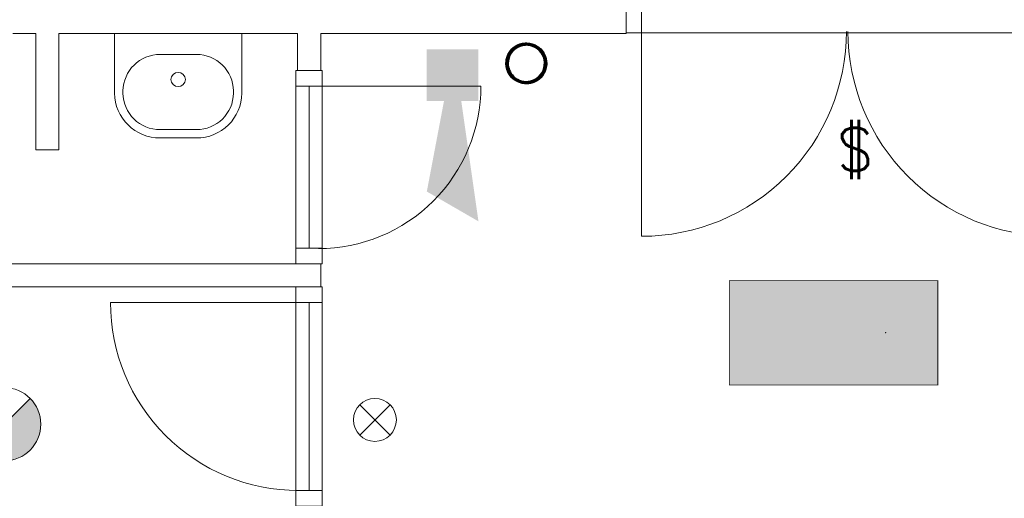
# Model space of a CAD drawing. Header units: millimetres. Extents: x -13022 to 1371524, y -38729 to 632593.
# Tile 89 of 256: x 727850 to 732099, y -20684 to -18619. Entities that reach past the tile are written whole.
import ezdxf

# ---------------------------------------------------------------- set-up
doc = ezdxf.new("R2010")
doc.units = ezdxf.units.MM
doc.header["$LTSCALE"] = 35
doc.set_wipeout_variables(frame=1)
doc.linetypes.add('DASHED', pattern=[200, 100, -100])
for name, color, linetype, lineweight in [('A OPMER', 10, 'Continuous', 50), ('Al65----_beveiliging-inst', 92, 'Continuous', 9), ('brandveiligheid voorzieningen', 10, 'Continuous', 9)]:
    doc.layers.add(name, color=color, linetype=linetype, lineweight=lineweight)
for name, color, linetype in [('LAYER102', 1, 'Continuous'), ('LAYER111', 7, 'Continuous'), ('LAYER28', 7, 'Continuous'), ('LAYER30', 7, 'Continuous'), ('LAYER31', 7, 'Continuous'), ('LAYER74', 7, 'Continuous')]:
    doc.layers.add(name, color=color, linetype=linetype)
doc.styles.add('Algemeen', font='simplex.shx', dxfattribs={"height": 2.5})

# ---------------------------------------------------------------- blocks, each defined once
blk = doc.blocks.new('Vluchtrichting rechtdoor of naar beneden')
at = {"layer": 'Al65----_beveiliging-inst', "linetype": 'Continuous', "true_color": 0xffffff}
h = blk.add_hatch(color=7, dxfattribs=at)
edge = h.paths.add_edge_path()
edge.add_arc((-2.144871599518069, 5.962014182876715), 0.7575082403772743, 92.12804183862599, 178.1854773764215)
edge.add_arc((-2.162808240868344, 5.987162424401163), 0.7391926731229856, 180.0901010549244, 191.5625830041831)
edge.add_line((-2.887000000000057, 5.838999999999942), (-4.652000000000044, 5.838999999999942))
edge.add_line((-4.652000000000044, 5.838999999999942), (-5.698000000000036, 4.786999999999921))
edge.add_line((-5.698000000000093, 4.787000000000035), (-5.285000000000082, 4.372000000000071))
edge.add_line((-5.285000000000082, 4.371999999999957), (-4.410000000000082, 5.252999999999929))
edge.add_line((-4.410000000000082, 5.252999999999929), (-3.544000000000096, 5.252999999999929))
edge.add_line((-3.544000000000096, 5.252999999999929), (-5.5270000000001, 3.346000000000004))
edge.add_line((-5.527000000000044, 3.346000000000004), (-6.694000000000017, 3.346000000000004))
edge.add_line((-6.69399999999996, 3.346000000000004), (-6.69399999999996, 2.613000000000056))
edge.add_line((-6.69399999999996, 2.613000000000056), (-4.495999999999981, 2.613000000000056))
edge.add_line((-4.496000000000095, 2.613000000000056), (-4.136000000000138, 2.974000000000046))
edge.add_line((-4.136000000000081, 2.973999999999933), (-3.19300000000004, 2.02599999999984))
edge.add_line((-3.192999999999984, 2.025999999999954), (-3.192999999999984, 0.8519999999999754))
edge.add_line((-3.192999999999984, 0.8519999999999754), (-2.463999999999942, 0.8519999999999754))
edge.add_line((-2.463999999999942, 0.8519999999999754), (-2.463999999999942, 2.329999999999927))
edge.add_line((-2.463999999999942, 2.329999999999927), (-3.620999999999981, 3.492999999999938))
edge.add_line((-3.621000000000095, 3.492999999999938), (-3.192000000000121, 3.923000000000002))
edge.add_line((-3.192000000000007, 3.923000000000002), (-2.427999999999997, 3.153999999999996))
edge.add_line((-2.428000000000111, 3.153999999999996), (-2.033000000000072, 3.551999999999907))
edge.add_line((-2.033000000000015, 3.551999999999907), (-2.797000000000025, 4.320999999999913))
edge.add_line((-2.797000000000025, 4.320999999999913), (-2.317000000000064, 4.802999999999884))
edge.add_line((-2.317000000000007, 4.802999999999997), (-2.317000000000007, 5.267000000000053))
edge.add_line((-2.317000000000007, 5.267000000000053), (-2.173000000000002, 5.253000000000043))
edge.add_arc((-2.201310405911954, 6.011200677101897), 0.7587290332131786, 272.1383699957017, 358.096608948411)
edge.add_arc((-2.20364048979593, 5.95847877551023), 0.7611382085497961, 2.072151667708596, 87.69286938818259)
for points in [[(1.180499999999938, 2.889000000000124), (1.180499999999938, 5.804000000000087), (0.5774999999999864, 5.804000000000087), (0.5774999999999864, 2.889000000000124), (-0.5710000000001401, 2.889000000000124), (0.8789999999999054, 1.421000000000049), (2.333999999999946, 2.889000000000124)], [(3.807999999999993, 1.105999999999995), (6.432999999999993, 1.105999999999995), (6.432999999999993, 6.344000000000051), (3.807999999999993, 6.344000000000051)]]:
    blk.add_hatch(color=7, dxfattribs=at).paths.add_polyline_path(points)
at = {"layer": 'Al65----_beveiliging-inst', "color": 7, "true_color": 0xffffff, "const_width": 0.05}
blk.add_lwpolyline([(-7.5, 0), (7.5, 0), (7.5, 7.5), (-7.5, 7.5)], close=True, dxfattribs=at)
at = {"layer": 'Al65----_beveiliging-inst', "color": 255}
blk.add_point((3.75, 3.749999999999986), dxfattribs=at)
at = {"layer": 'Al65----_beveiliging-inst', "color": 7, "true_color": 0xffffff}
blk.add_solid([(-7.5, 0), (7.5, 0), (-7.5, 7.5), (7.5, 7.5)], dxfattribs=at)
at = {"layer": 'Al65----_beveiliging-inst', "color": 92}
blk.add_solid([(-7.25, 0.25), (7.25, 0.25), (-7.25, 7.25), (7.25, 7.25)], dxfattribs=at)
blk = doc.blocks.new('Panieksluiting')
at = {"layer": 'brandveiligheid voorzieningen', "lineweight": 0, "style": 'Algemeen'}
blk.add_text('$', height=3.094130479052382, dxfattribs=at).set_placement((158.4270897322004, -91.61071185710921))
blk = doc.blocks.new('Nevenindicator')
at = {"layer": 'Al65----_beveiliging-inst', "color": 92, "ltscale": 0.7}
for p, q in [((159.1855845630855, -81.93500571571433), (161.3709309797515, -79.74965929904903)), ((159.1855845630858, -79.7496592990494), (161.3709309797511, -81.93500571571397))]:
    blk.add_line(p, q, dxfattribs=at)
blk.add_circle((160.2782577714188, -80.84233250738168), 1.545273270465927, dxfattribs=at)
blk = doc.blocks.new('Brandmelder')
at = {"layer": 'brandveiligheid voorzieningen'}
blk.add_hatch(color=256, dxfattribs=at).paths.add_polyline_path([(76.61761215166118, -89.8017357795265, 0.198912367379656), (75.84758572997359, -87.94272754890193), (72.12956926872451, -91.66074401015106, 0.6681786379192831)])
blk.add_line((72.12956926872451, -91.66074401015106), (75.84758572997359, -87.94272754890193), dxfattribs=at)
blk.add_circle((73.98857749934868, -89.8017357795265), 2.629034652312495, dxfattribs=at)
blk = doc.blocks.new('Signaalgever (akoestisch)')
at = {"layer": 'Al65----_beveiliging-inst', "color": 10, "linetype": 'Continuous'}
for points in [[(3.712956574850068, 0), (3.712956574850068, 3.712956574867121), (0, 0), (0, 3.712956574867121)], [(10.23284543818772, 0), (12.37652191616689, 3.712956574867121), (3.712956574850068, 1.237652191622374), (3.712956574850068, 2.475304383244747)]]:
    blk.add_solid(points, dxfattribs=at)

msp = doc.modelspace()

# ---------------------------------------------------------------- linework, layer by layer
at = {"layer": 'LAYER28', "color": 7, "linetype": 'Continuous', "lineweight": 25}
msp.add_lwpolyline([(730036.5950916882, -18719.54573400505, -2.414213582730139), (729948.5950916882, -18807.55354650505, -0.4142135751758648), (730036.5950916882, -18719.54573400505)], format="xyb", close=True, dxfattribs=at)
at = {"layer": 'LAYER30', "color": 7, "linetype": 'Continuous', "lineweight": 18}
for points in [[(730534.2200916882, -18676.14729650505), (732308.2200916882, -18676.14729650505)], [(729042.2200916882, -18905.14729650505), (729042.2200916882, -19605.13948400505)], [(729099.2200916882, -18905.14729650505), (729099.2200916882, -19605.13948400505)], [(729156.2200916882, -18905.14729650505), (729156.2200916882, -19605.13948400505)], [(729042.2200916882, -19839.14729650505), (729042.2200916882, -20650.14729650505)], [(729099.2200916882, -19839.14729650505), (729099.2200916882, -20650.14729650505)], [(729156.2200916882, -19839.14729650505), (729156.2200916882, -20650.14729650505)]]:
    msp.add_lwpolyline(points, dxfattribs=at)
msp.add_lwpolyline([(729156.2200916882, -20650.14729650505), (729156.2200916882, -20717.14729650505), (729042.2200916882, -20717.14729650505), (729042.2200916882, -20650.14729650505)], close=True, dxfattribs=at)
at = {"layer": 'LAYER31', "color": 7, "linetype": 'Continuous', "lineweight": 18}
for points in [[(730534.2200916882, -18669.5286441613), (730534.2200916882, -19553.41218908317, 0.4142136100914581), (731418.0950916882, -18669.5286441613)], [(732308.2200916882, -18669.5286441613), (732308.2200916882, -19553.41218908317, -0.4142136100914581), (731424.3138416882, -18669.5286441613)], [(729139.1888416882, -18905.14729650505), (729840.7513416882, -18905.14729650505, -0.4142136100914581), (729139.1888416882, -19606.70808752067)], [(729052.9700916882, -19839.14729650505), (728241.9700916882, -19839.14729650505, 0.4142136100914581), (729052.9700916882, -20650.14729650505)]]:
    msp.add_lwpolyline(points, format="xyb", dxfattribs=at)

# ---------------------------------------------------------------- block references
at = {"ltscale": 0.1, "xscale": 60, "yscale": 60, "zscale": 60, "rotation": 270}
msp.add_blockref('Signaalgever (akoestisch)', (729607.2224658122, -18746.39500057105), dxfattribs=at)
at = {"layer": 'A OPMER', "ltscale": 0.1, "xscale": 60, "yscale": 60, "zscale": 60}
msp.add_blockref('Vluchtrichting rechtdoor of naar beneden', (731362.4856420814, -20194.52746695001), dxfattribs=at)
at = {"layer": 'Al65----_beveiliging-inst', "xscale": 60, "yscale": 60, "zscale": 60}
for name, p in [('Panieksluiting', (721870.1845652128, -13775.05774347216)), ('Brandmelder', (723344.2882358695, -14975.98832161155)), ('Nevenindicator', (719766.3195544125, -15494.80254566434))]:
    msp.add_blockref(name, p, dxfattribs=at)

# ---------------------------------------------------------------- wipeouts: each hides what was drawn before it
at = {"linetype": 'Continuous', "lineweight": 0}
for points in [[(727820.2200916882, -18679.14729650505), (727820.2200916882, -18619.14729650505), (727880.2200916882, -18559.14729650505), (727919.2200916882, -18559.14729650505), (727969.2200916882, -18619.14729650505), (727919.2200916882, -18679.14729650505)], [(729920.2200916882, -18679.14729650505), (729920.2200916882, -18619.14729650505), (729980.2200916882, -18559.14729650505), (730467.2200916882, -18559.14729650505), (730467.2200916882, -18619.14729650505), (730467.2200916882, -18679.14729650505)], [(729049.2200916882, -18679.14436681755), (729099.2200916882, -18619.14729650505), (729149.2200916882, -18679.14436681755), (729149.2200916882, -18838.14729650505), (729099.2200916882, -18838.14729650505), (729049.2200916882, -18838.14729650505)], [(727044.2200916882, -19772.14729650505), (727144.2200916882, -19672.14729650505), (729149.2200916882, -19672.14729650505), (729149.2200916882, -19772.14729650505)]]:
    msp.add_wipeout(points, dxfattribs=at).dxf.layer = 'LAYER111'

# ---------------------------------------------------------------- next in the draw order: linework, layer by layer
at = {"layer": 'LAYER102', "color": 7, "linetype": 'Continuous', "lineweight": 18}
for points in [[(730467.2200916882, -18559.14729650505), (730467.2200916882, -18619.14729650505), (730467.2200916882, -18679.14729650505)], [(727919.2200916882, -18679.14729650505), (727820.2200916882, -18679.14729650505)], [(729049.2200916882, -18838.14729650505), (729049.2200916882, -18679.14436681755)], [(729149.2200916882, -18679.14436681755), (729149.2200916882, -18838.14729650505)], [(730467.2200916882, -18679.14729650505), (729920.2200916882, -18679.14729650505)], [(729149.2200916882, -18838.14729650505), (729099.2200916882, -18838.14729650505), (729049.2200916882, -18838.14729650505)], [(727144.2200916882, -19672.14729650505), (729149.2200916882, -19672.14729650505)], [(729149.2200916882, -19672.14729650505), (729149.2200916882, -19772.14729650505)], [(729149.2200916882, -19772.14729650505), (727044.2200916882, -19772.14729650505)]]:
    msp.add_lwpolyline(points, dxfattribs=at)
at = {"layer": 'LAYER102', "color": 7, "linetype": 'DASHED', "lineweight": 18}
for points in [[(730467.2200916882, -18559.14729650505), (730467.2200916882, -18619.14729650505), (730467.2200916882, -18679.14729650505)], [(729149.2200916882, -18838.14729650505), (729099.2200916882, -18838.14729650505), (729049.2200916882, -18838.14729650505)], [(727144.2200916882, -19672.14729650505), (729149.2200916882, -19672.14729650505)], [(729149.2200916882, -19672.14729650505), (729149.2200916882, -19772.14729650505)], [(729149.2200916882, -19772.14729650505), (727044.2200916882, -19772.14729650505)]]:
    msp.add_lwpolyline(points, dxfattribs=at)
at = {"layer": 'LAYER30', "color": 7, "linetype": 'Continuous', "lineweight": 18}
for points in [[(730467.2200916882, -18562.14729650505), (730534.2200916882, -18562.14729650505), (730534.2200916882, -18676.14729650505), (730467.2200916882, -18676.14729650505)], [(729156.2200916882, -18838.14729650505), (729156.2200916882, -18905.14729650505), (729042.2200916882, -18905.14729650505), (729042.2200916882, -18838.14729650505)], [(729156.2200916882, -19605.13948400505), (729156.2200916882, -19672.13948400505), (729042.2200916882, -19672.13948400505), (729042.2200916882, -19605.13948400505)], [(729156.2200916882, -19772.14729650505), (729156.2200916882, -19839.14729650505), (729042.2200916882, -19839.14729650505), (729042.2200916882, -19772.14729650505)]]:
    msp.add_lwpolyline(points, close=True, dxfattribs=at)

# ---------------------------------------------------------------- next in the draw order: wipeouts: each hides what was drawn before it
at = {"linetype": 'Continuous', "lineweight": 0}
msp.add_wipeout([(730036.5950916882, -18895.54964025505), (730036.5950916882, -18885.54964025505), (730052.4700916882, -18883.9182925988), (730067.6732166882, -18879.092486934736), (730081.5794666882, -18871.274005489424), (730093.5950916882, -18860.78999670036), (730103.2357166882, -18848.07905920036), (730110.0950916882, -18833.67280920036), (730113.8607166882, -18818.174029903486), (730114.4075916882, -18802.23091466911), (730111.7044666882, -18786.510455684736), (730105.8450916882, -18771.6702457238), (730097.0950916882, -18758.331134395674), (730085.8138416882, -18747.0511050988), (730072.4857166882, -18738.301959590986), (730057.6419666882, -18732.449786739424), (730041.9232166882, -18729.739337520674), (730025.9700916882, -18730.283893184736), (730010.4700916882, -18734.0608707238), (729996.0638416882, -18740.912189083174), (729983.3607166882, -18750.55122716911), (729972.8763416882, -18762.574786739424), (729965.0638416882, -18776.4798160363), (729960.2357166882, -18791.684772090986), (729958.5950916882, -18807.55354650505), (729960.0950916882, -18822.770587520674), (729964.5325916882, -18837.402911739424), (729971.7357166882, -18850.8880191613), (729981.4388416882, -18862.70784338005), (729993.2669666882, -18872.40816076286), (730006.7513416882, -18879.61616857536), (730021.3763416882, -18884.054767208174), (730036.5950916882, -18885.55354650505), (730036.5950916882, -18895.54964025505), (730020.1107166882, -18893.99104650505), (730004.2044666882, -18889.3704410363), (729989.4388416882, -18881.85152013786), (729976.3607166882, -18871.70064123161), (729965.4075916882, -18859.27730138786), (729956.9700916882, -18845.0218082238), (729951.3607166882, -18829.43892248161), (729948.7669666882, -18813.080768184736), (729949.2982166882, -18796.526935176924), (729952.9075916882, -18780.3636050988), (729959.4857166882, -18765.1634097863), (729968.7982166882, -18751.464923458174), (729980.5013416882, -18739.75337560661), (729994.2044666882, -18730.4436832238), (730009.3919666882, -18723.865436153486), (730025.5638416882, -18720.25178869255), (730042.1107166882, -18719.7307925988), (730058.4700916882, -18722.320880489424), (730074.0638416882, -18727.930377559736), (730088.3138416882, -18736.36030920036), (730100.7357166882, -18747.31233556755), (730110.8919666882, -18760.39839513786), (730118.4075916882, -18775.154864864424), (730123.0325916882, -18791.05903966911), (730124.5950916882, -18807.547442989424), (730122.9075916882, -18824.716510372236), (730117.8919666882, -18841.2259097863), (730109.7669666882, -18856.441119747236), (730098.8294666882, -18869.777423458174), (730085.4857166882, -18880.722247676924), (730070.2669666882, -18888.8548160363), (730053.7669666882, -18893.86275060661), (730036.5950916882, -18895.55354650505)], dxfattribs=at).dxf.layer = 'LAYER111'

# ---------------------------------------------------------------- next in the draw order: hatches: boundary and pattern name
at = {"layer": 'LAYER28', "linetype": 'Continuous', "lineweight": 13}
h = msp.add_hatch(dxfattribs=at)
h.set_pattern_fill('~A--FYV~', style=0, pattern_type=0)
h.set_pattern_definition([(45, (475378.7200916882, -17008.80354650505), (-0.2121320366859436, 0.2121320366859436), []), (45, (475378.7200916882, -17008.59141650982), (-0.2121320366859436, 0.2121320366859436), [])])
h.paths.add_polyline_path([(730036.5950916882, -18895.54964025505), (730036.5950916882, -18885.54964025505, 2.414213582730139), (729958.5950916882, -18807.55354650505, 0.4142135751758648), (730036.5950916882, -18885.54964025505), (730036.5950916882, -18895.54964025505, -2.414095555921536), (730124.5950916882, -18807.54573400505, -0.4142395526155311)], flags=0)

# ---------------------------------------------------------------- next in the draw order: linework, layer by layer
at = {"layer": 'LAYER28', "color": 7, "linetype": 'Continuous', "lineweight": 25}
for points in [[(730036.5950916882, -18719.54573400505, -2.414213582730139), (729948.5950916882, -18807.55354650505, -0.4142135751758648), (730036.5950916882, -18719.54573400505)], [(730036.5950916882, -18895.54964025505), (730036.5950916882, -18885.54964025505, 2.414213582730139), (729958.5950916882, -18807.55354650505, 0.4142135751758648), (730036.5950916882, -18885.54964025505), (730036.5950916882, -18895.54964025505, -2.414095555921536), (730124.5950916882, -18807.54573400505, -0.4142395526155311), (730036.5950916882, -18895.54964025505)]]:
    msp.add_lwpolyline(points, format="xyb", close=True, dxfattribs=at)

# ---------------------------------------------------------------- next in the draw order: wipeouts: each hides what was drawn before it
at = {"linetype": 'Continuous', "lineweight": 0}
for points in [[(729149.2200916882, -18679.14729650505), (729099.2200916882, -18619.14729650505), (729149.2200916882, -18559.14729650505), (729860.2200916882, -18559.14729650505), (729920.2200916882, -18619.14729650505), (729920.2200916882, -18679.14729650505)], [(728019.2200916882, -19181.14729650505), (727969.2200916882, -19181.14729650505), (727919.2200916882, -19181.14729650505), (727919.2200916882, -18679.15217931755), (727969.2200916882, -18619.15510900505), (728019.2200916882, -18679.15217931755)]]:
    msp.add_wipeout(points, dxfattribs=at).dxf.layer = 'LAYER111'

# ---------------------------------------------------------------- next in the draw order: linework, layer by layer
at = {"layer": 'LAYER102', "color": 7, "linetype": 'DASHED', "lineweight": 18}
for points in [[(727919.2200916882, -18679.14729650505), (727820.2200916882, -18679.14729650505)], [(727919.2200916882, -19181.14729650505), (727919.2200916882, -18679.15217931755)], [(729149.2200916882, -18679.14436681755), (729149.2200916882, -18838.14729650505)], [(729920.2200916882, -18679.14729650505), (729149.2200916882, -18679.14729650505)], [(730467.2200916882, -18679.14729650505), (729920.2200916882, -18679.14729650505)], [(728019.2200916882, -19181.14729650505), (727969.2200916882, -19181.14729650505), (727919.2200916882, -19181.14729650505)]]:
    msp.add_lwpolyline(points, dxfattribs=at)
at = {"layer": 'LAYER102', "color": 7, "linetype": 'Continuous', "lineweight": 18}
for points in [[(727919.2200916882, -19181.14729650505), (727919.2200916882, -18679.15217931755)], [(728019.2200916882, -18679.15217931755), (728019.2200916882, -19181.14729650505)], [(729920.2200916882, -18679.14729650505), (729149.2200916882, -18679.14729650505)], [(728019.2200916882, -19181.14729650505), (727969.2200916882, -19181.14729650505), (727919.2200916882, -19181.14729650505)]]:
    msp.add_lwpolyline(points, dxfattribs=at)

# ---------------------------------------------------------------- next in the draw order: wipeouts: each hides what was drawn before it
at = {"linetype": 'Continuous', "lineweight": 0}
msp.add_wipeout([(728870.2200916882, -18679.14729650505), (728870.2200916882, -18619.14729650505), (728930.2200916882, -18559.14729650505), (729049.2200916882, -18559.14729650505), (729099.2200916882, -18619.14729650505), (729049.2200916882, -18679.14729650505)], dxfattribs=at).dxf.layer = 'LAYER111'

# ---------------------------------------------------------------- next in the draw order: linework, layer by layer
at = {"layer": 'LAYER102', "color": 7, "linetype": 'Continuous', "lineweight": 18}
msp.add_lwpolyline([(729049.2200916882, -18679.14729650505), (728870.2200916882, -18679.14729650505)], dxfattribs=at)
at = {"layer": 'LAYER102', "color": 7, "linetype": 'DASHED', "lineweight": 18}
msp.add_lwpolyline([(729049.2200916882, -18838.14729650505), (729049.2200916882, -18679.14436681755)], dxfattribs=at)

# ---------------------------------------------------------------- next in the draw order: wipeouts: each hides what was drawn before it
at = {"linetype": 'Continuous', "lineweight": 0}
msp.add_wipeout([(728019.2200916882, -18679.14729650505), (727969.2200916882, -18619.14729650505), (728019.2200916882, -18559.14729650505), (728810.2200916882, -18559.14729650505), (728870.2200916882, -18619.14729650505), (728870.2200916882, -18679.14729650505)], dxfattribs=at).dxf.layer = 'LAYER111'

# ---------------------------------------------------------------- next in the draw order: linework, layer by layer
at = {"layer": 'LAYER102', "color": 7, "linetype": 'Continuous', "lineweight": 18}
msp.add_lwpolyline([(728870.2200916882, -18679.14729650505), (728019.2200916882, -18679.14729650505)], dxfattribs=at)
at = {"layer": 'LAYER102', "color": 7, "linetype": 'DASHED', "lineweight": 18}
for points in [[(728019.2200916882, -18679.15217931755), (728019.2200916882, -19181.14729650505)], [(729049.2200916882, -18679.14729650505), (728870.2200916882, -18679.14729650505)]]:
    msp.add_lwpolyline(points, dxfattribs=at)

# ---------------------------------------------------------------- next in the draw order: wipeouts: each hides what was drawn before it
at = {"linetype": 'Continuous', "lineweight": 0}
msp.add_wipeout([(728534.3450916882, -18679.147296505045), (728809.3450916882, -18679.147296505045), (728809.3450916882, -18935.647296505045), (728807.4388416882, -18961.122516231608), (728802.2200916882, -18986.13093908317), (728793.7825916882, -19010.244952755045), (728782.2825916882, -19033.05183752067), (728767.8919666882, -19054.161578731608), (728750.8763416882, -19073.21297033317), (728731.5169666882, -19089.880206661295), (728710.1419666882, -19103.87800939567), (728687.1263416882, -19114.967120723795), (728662.8607166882, -19122.95759923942), (728637.7669666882, -19127.71297033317), (728612.2513416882, -19129.15193517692), (728456.4075916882, -19129.147296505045), (728430.9075916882, -19127.70515783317), (728405.7982166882, -19122.946612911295), (728381.5482166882, -19114.95320470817), (728358.5325916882, -19103.86140783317), (728337.1575916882, -19089.861163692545), (728317.7982166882, -19073.191730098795), (728300.7825916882, -19054.138629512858), (728286.4075916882, -19033.027545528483), (728274.8919666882, -19010.21980627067), (728266.4700916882, -18986.105304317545), (728261.2513416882, -18961.09675939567), (728259.3450916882, -18935.621905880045), (728259.3450916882, -18679.147296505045)], dxfattribs=at).dxf.layer = 'LAYER111'

# ---------------------------------------------------------------- next in the draw order: linework, layer by layer
at = {"layer": 'LAYER102', "color": 7, "linetype": 'DASHED', "lineweight": 18}
msp.add_lwpolyline([(728870.2200916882, -18679.14729650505), (728019.2200916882, -18679.14729650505)], dxfattribs=at)
at = {"layer": 'LAYER74', "color": 7, "linetype": 'Continuous', "lineweight": 13}
for points in [[(728534.3450916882, -18679.14729650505), (728809.3450916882, -18679.14729650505), (728809.3450916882, -18935.64729650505, -0.4141642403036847), (728612.2513416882, -19129.14729650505), (728456.4075916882, -19129.14729650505, -0.41416427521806), (728259.3450916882, -18935.64729650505), (728259.3450916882, -18679.14729650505)], [(728296.0013416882, -18926.64729650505, -0.41416427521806), (728456.4075916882, -18769.14729650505), (728612.2513416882, -18769.14729650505, -0.4141642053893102), (728772.6575916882, -18926.64729650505), (728772.6575916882, -18935.64729650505, -0.4141642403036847), (728612.2513416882, -19093.14729650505), (728456.4075916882, -19093.14729650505, -0.41416427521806), (728296.0013416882, -18935.64729650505)], [(728565.5013416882, -18877.14729650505, -0.9818182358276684), (728503.1575916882, -18877.14729650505, -0.981818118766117), (728565.5013416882, -18877.14729650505)]]:
    msp.add_lwpolyline(points, format="xyb", close=True, dxfattribs=at)

doc.saveas('drawing.dxf')
